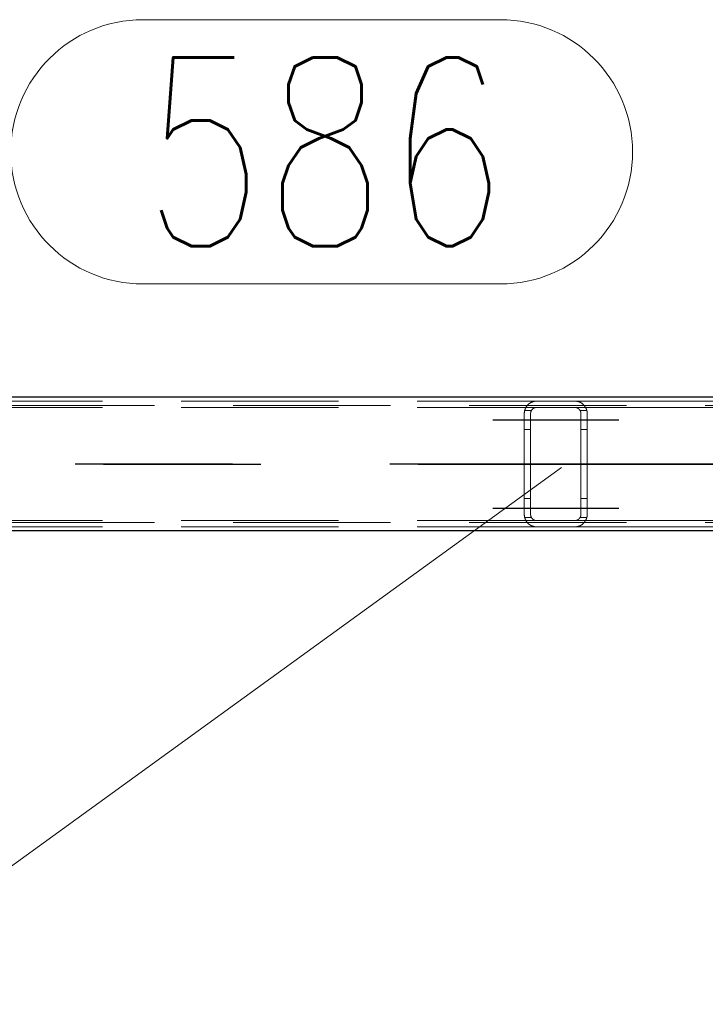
# Model space of a CAD drawing. Header units: millimetres. Extents: x -851 to 2, y 9346 to 10016.
# Tile 99 of 256: x -702 to -691, y 9567 to 9583. Entities that reach past the tile are written whole.
import ezdxf

# ---------------------------------------------------------------- set-up
doc = ezdxf.new("R2010")
doc.units = ezdxf.units.MM
doc.header["$LTSCALE"] = 10
doc.linetypes.add('HIDDEN', pattern=[0.375, 0.25, -0.125])
doc.linetypes.add('MITTE', pattern=[2, 1.25, -0.25, 0.25, -0.25])
for name, color, linetype, lineweight in [('PS_Hidden', 2, 'HIDDEN', 9), ('PS_Pos', 1, 'Continuous', 15), ('PS_Shape', 161, 'Continuous', 30), ('PS_SOLID', 7, 'Continuous', 30)]:
    doc.layers.add(name, color=color, linetype=linetype, lineweight=lineweight)
doc.layers.add('PS_Mid', color=5, linetype='MITTE')
doc.styles.add('simplex', font='simplex.shx', dxfattribs={"width": 0.75})

# ---------------------------------------------------------------- blocks, each defined once
blk = doc.blocks.new('*X706')
at = {"layer": 'PS_Hidden', "color": 2, "linetype": 'HIDDEN'}
for p, q in [((-486.492, 9576.72), (-781.692, 9576.72)), ((-703.568, 9576.79), (-694.168, 9576.79)), ((-703.568, 9576.69), (-694.168, 9576.69)), ((-694.363, 9576.638), (-694.361, 9576.643)), ((-694.361, 9576.643), (-694.36, 9576.647)), ((-694.36, 9576.647), (-694.359, 9576.652)), ((-694.359, 9576.652), (-694.357, 9576.656)), ((-694.357, 9576.656), (-694.356, 9576.661)), ((-694.356, 9576.661), (-694.354, 9576.665)), ((-694.354, 9576.665), (-694.352, 9576.67)), ((-694.352, 9576.67), (-694.35, 9576.674)), ((-694.35, 9576.674), (-694.348, 9576.678)), ((-694.348, 9576.678), (-694.346, 9576.682)), ((-694.346, 9576.682), (-694.344, 9576.686)), ((-694.344, 9576.686), (-694.342, 9576.69)), ((-694.342, 9576.69), (-694.339, 9576.694)), ((-694.339, 9576.694), (-694.337, 9576.698)), ((-694.337, 9576.698), (-694.334, 9576.702)), ((-694.334, 9576.702), (-694.332, 9576.706)), ((-694.332, 9576.706), (-694.329, 9576.709)), ((-694.329, 9576.709), (-694.326, 9576.713)), ((-694.326, 9576.713), (-694.324, 9576.716)), ((-694.324, 9576.716), (-694.321, 9576.72)), ((-694.321, 9576.72), (-694.318, 9576.723)), ((-694.318, 9576.723), (-694.315, 9576.727)), ((-694.315, 9576.727), (-694.312, 9576.73)), ((-694.312, 9576.73), (-694.309, 9576.733)), ((-694.309, 9576.733), (-694.305, 9576.736)), ((-694.305, 9576.736), (-694.302, 9576.739)), ((-694.302, 9576.739), (-694.299, 9576.742)), ((-694.299, 9576.742), (-694.296, 9576.745)), ((-694.296, 9576.745), (-694.292, 9576.747)), ((-694.292, 9576.747), (-694.289, 9576.75)), ((-694.289, 9576.75), (-694.285, 9576.753)), ((-694.285, 9576.753), (-694.281, 9576.756)), ((-694.281, 9576.756), (-694.277, 9576.758)), ((-694.277, 9576.758), (-694.273, 9576.761)), ((-694.273, 9576.761), (-694.268, 9576.763)), ((-694.268, 9576.763), (-694.264, 9576.766)), ((-694.264, 9576.766), (-694.259, 9576.768)), ((-694.259, 9576.768), (-694.255, 9576.771)), ((-694.255, 9576.771), (-694.25, 9576.773)), ((-694.253, 9576.644), (-694.254, 9576.642)), ((-694.251, 9576.646), (-694.253, 9576.644)), ((-694.25, 9576.648), (-694.251, 9576.646)), ((-694.25, 9576.773), (-694.245, 9576.775)), ((-694.249, 9576.65), (-694.25, 9576.648)), ((-694.247, 9576.652), (-694.249, 9576.65)), ((-694.246, 9576.654), (-694.247, 9576.652)), ((-694.244, 9576.655), (-694.246, 9576.654)), ((-694.245, 9576.775), (-694.24, 9576.777)), ((-694.243, 9576.657), (-694.244, 9576.655)), ((-694.241, 9576.659), (-694.243, 9576.657)), ((-694.24, 9576.661), (-694.241, 9576.659)), ((-694.24, 9576.777), (-694.234, 9576.779)), ((-694.238, 9576.662), (-694.24, 9576.661)), ((-694.236, 9576.664), (-694.238, 9576.662)), ((-694.234, 9576.665), (-694.236, 9576.664)), ((-694.234, 9576.779), (-694.229, 9576.781)), ((-694.233, 9576.667), (-694.234, 9576.665)), ((-694.231, 9576.668), (-694.233, 9576.667)), ((-694.229, 9576.67), (-694.231, 9576.668)), ((-694.229, 9576.781), (-694.223, 9576.783)), ((-694.227, 9576.671), (-694.229, 9576.67)), ((-694.225, 9576.673), (-694.227, 9576.671)), ((-694.223, 9576.674), (-694.225, 9576.673)), ((-694.223, 9576.783), (-694.218, 9576.784)), ((-694.22, 9576.676), (-694.223, 9576.674)), ((-694.218, 9576.677), (-694.22, 9576.676)), ((-694.218, 9576.784), (-694.211, 9576.786)), ((-694.216, 9576.678), (-694.218, 9576.677)), ((-694.213, 9576.68), (-694.216, 9576.678)), ((-694.211, 9576.681), (-694.213, 9576.68)), ((-694.211, 9576.786), (-694.205, 9576.787)), ((-694.208, 9576.682), (-694.211, 9576.681)), ((-694.205, 9576.683), (-694.208, 9576.682)), ((-694.205, 9576.787), (-694.198, 9576.788)), ((-694.203, 9576.684), (-694.205, 9576.683)), ((-694.2, 9576.685), (-694.203, 9576.684)), ((-694.197, 9576.686), (-694.2, 9576.685)), ((-694.198, 9576.788), (-694.191, 9576.789)), ((-694.194, 9576.687), (-694.197, 9576.686)), ((-694.191, 9576.688), (-694.194, 9576.687)), ((-694.191, 9576.789), (-694.183, 9576.79)), ((-694.188, 9576.688), (-694.191, 9576.688)), ((-694.185, 9576.689), (-694.188, 9576.688)), ((-694.182, 9576.689), (-694.185, 9576.689)), ((-694.183, 9576.79), (-694.176, 9576.79)), ((-694.178, 9576.69), (-694.182, 9576.689)), ((-694.175, 9576.69), (-694.178, 9576.69)), ((-694.176, 9576.79), (-694.168, 9576.79)), ((-694.172, 9576.69), (-694.175, 9576.69)), ((-694.168, 9576.69), (-694.172, 9576.69)), ((-694.168, 9576.79), (-693.568, 9576.79)), ((-694.168, 9576.79), (-694.168, 9576.79)), ((-693.568, 9576.69), (-694.168, 9576.69)), ((-693.568, 9576.79), (-684.22, 9576.79)), ((-693.568, 9576.79), (-693.561, 9576.79)), ((-693.568, 9576.69), (-684.428, 9576.69)), ((-693.565, 9576.69), (-693.568, 9576.69)), ((-693.568, 9576.69), (-693.568, 9576.69)), ((-693.562, 9576.69), (-693.565, 9576.69)), ((-693.559, 9576.69), (-693.562, 9576.69)), ((-693.561, 9576.79), (-693.554, 9576.79)), ((-693.555, 9576.689), (-693.559, 9576.69)), ((-693.552, 9576.689), (-693.555, 9576.689)), ((-693.554, 9576.79), (-693.547, 9576.789)), ((-693.549, 9576.688), (-693.552, 9576.689)), ((-693.545, 9576.688), (-693.549, 9576.688)), ((-693.547, 9576.789), (-693.54, 9576.788)), ((-693.542, 9576.687), (-693.545, 9576.688)), ((-693.539, 9576.686), (-693.542, 9576.687)), ((-693.54, 9576.788), (-693.533, 9576.787)), ((-693.536, 9576.685), (-693.539, 9576.686)), ((-693.533, 9576.684), (-693.536, 9576.685)), ((-693.533, 9576.787), (-693.526, 9576.786)), ((-693.531, 9576.683), (-693.533, 9576.684)), ((-693.528, 9576.682), (-693.531, 9576.683)), ((-693.525, 9576.681), (-693.528, 9576.682)), ((-693.526, 9576.786), (-693.519, 9576.784)), ((-693.523, 9576.679), (-693.525, 9576.681)), ((-693.52, 9576.678), (-693.523, 9576.679)), ((-693.518, 9576.677), (-693.52, 9576.678)), ((-693.519, 9576.784), (-693.513, 9576.783)), ((-693.515, 9576.675), (-693.518, 9576.677)), ((-693.513, 9576.674), (-693.515, 9576.675)), ((-693.513, 9576.783), (-693.507, 9576.781)), ((-693.511, 9576.672), (-693.513, 9576.674)), ((-693.509, 9576.67), (-693.511, 9576.672)), ((-693.507, 9576.669), (-693.509, 9576.67)), ((-693.507, 9576.781), (-693.502, 9576.779)), ((-693.505, 9576.667), (-693.507, 9576.669)), ((-693.503, 9576.666), (-693.505, 9576.667)), ((-693.501, 9576.664), (-693.503, 9576.666)), ((-693.502, 9576.779), (-693.497, 9576.777)), ((-693.499, 9576.662), (-693.501, 9576.664)), ((-693.497, 9576.661), (-693.499, 9576.662)), ((-693.497, 9576.777), (-693.492, 9576.775)), ((-693.496, 9576.659), (-693.497, 9576.661)), ((-693.494, 9576.657), (-693.496, 9576.659)), ((-693.493, 9576.656), (-693.494, 9576.657)), ((-693.491, 9576.654), (-693.493, 9576.656)), ((-693.492, 9576.775), (-693.487, 9576.773)), ((-693.49, 9576.652), (-693.491, 9576.654)), ((-693.488, 9576.65), (-693.49, 9576.652)), ((-693.487, 9576.648), (-693.488, 9576.65)), ((-693.487, 9576.773), (-693.482, 9576.771)), ((-693.486, 9576.647), (-693.487, 9576.648)), ((-693.484, 9576.645), (-693.486, 9576.647)), ((-693.483, 9576.643), (-693.484, 9576.645)), ((-693.482, 9576.641), (-693.483, 9576.643)), ((-693.482, 9576.771), (-693.477, 9576.768)), ((-693.477, 9576.768), (-693.472, 9576.766)), ((-693.472, 9576.766), (-693.468, 9576.763)), ((-693.468, 9576.763), (-693.463, 9576.76)), ((-693.463, 9576.76), (-693.459, 9576.758)), ((-693.459, 9576.758), (-693.455, 9576.755)), ((-693.455, 9576.755), (-693.451, 9576.752)), ((-693.451, 9576.752), (-693.447, 9576.749)), ((-693.447, 9576.749), (-693.443, 9576.746)), ((-693.443, 9576.746), (-693.439, 9576.743)), ((-693.439, 9576.743), (-693.436, 9576.74)), ((-693.436, 9576.74), (-693.432, 9576.737)), ((-693.432, 9576.737), (-693.429, 9576.734)), ((-693.429, 9576.734), (-693.426, 9576.731)), ((-693.426, 9576.731), (-693.423, 9576.728)), ((-693.423, 9576.728), (-693.42, 9576.725)), ((-693.42, 9576.725), (-693.417, 9576.721)), ((-693.417, 9576.721), (-693.414, 9576.718)), ((-693.414, 9576.718), (-693.412, 9576.715)), ((-693.412, 9576.715), (-693.409, 9576.711)), ((-693.409, 9576.711), (-693.406, 9576.707)), ((-693.406, 9576.707), (-693.404, 9576.704)), ((-693.404, 9576.704), (-693.401, 9576.7)), ((-693.401, 9576.7), (-693.399, 9576.696)), ((-693.399, 9576.696), (-693.396, 9576.692)), ((-693.396, 9576.692), (-693.394, 9576.688)), ((-693.394, 9576.688), (-693.392, 9576.684)), ((-693.392, 9576.684), (-693.39, 9576.68)), ((-693.39, 9576.68), (-693.388, 9576.676)), ((-693.388, 9576.676), (-693.386, 9576.672)), ((-693.386, 9576.672), (-693.384, 9576.668)), ((-693.384, 9576.668), (-693.382, 9576.663)), ((-693.382, 9576.663), (-693.381, 9576.659)), ((-693.381, 9576.659), (-693.379, 9576.655)), ((-693.379, 9576.655), (-693.378, 9576.65)), ((-693.378, 9576.65), (-693.376, 9576.646)), ((-693.376, 9576.646), (-693.375, 9576.641)), ((-694.368, 9576.605), (-694.367, 9576.61)), ((-694.368, 9576.6), (-694.368, 9576.605)), ((-694.368, 9576.595), (-694.368, 9576.6)), ((-694.368, 9576.59), (-694.368, 9576.595)), ((-694.368, 9574.99), (-694.368, 9576.59)), ((-694.367, 9576.615), (-694.366, 9576.619)), ((-694.367, 9576.61), (-694.367, 9576.615)), ((-694.366, 9576.619), (-694.365, 9576.624)), ((-694.365, 9576.629), (-694.364, 9576.634)), ((-694.365, 9576.624), (-694.365, 9576.629)), ((-694.364, 9576.634), (-694.363, 9576.638)), ((-694.255, 9576.64), (-694.362, 9576.64)), ((-694.267, 9576.604), (-694.268, 9576.601)), ((-694.268, 9576.601), (-694.268, 9576.599)), ((-694.268, 9576.599), (-694.268, 9576.597)), ((-694.268, 9576.597), (-694.268, 9576.595)), ((-694.268, 9576.595), (-694.268, 9576.593)), ((-694.268, 9576.593), (-694.268, 9576.59)), ((-694.268, 9576.59), (-694.268, 9574.99)), ((-694.268, 9576.59), (-694.268, 9576.59)), ((-694.266, 9576.61), (-694.267, 9576.608)), ((-694.267, 9576.608), (-694.267, 9576.606)), ((-694.267, 9576.606), (-694.267, 9576.604)), ((-694.265, 9576.615), (-694.266, 9576.613)), ((-694.266, 9576.613), (-694.266, 9576.61)), ((-694.264, 9576.619), (-694.265, 9576.617)), ((-694.265, 9576.617), (-694.265, 9576.615)), ((-694.263, 9576.621), (-694.264, 9576.619)), ((-694.262, 9576.626), (-694.263, 9576.624)), ((-694.263, 9576.624), (-694.263, 9576.621)), ((-694.261, 9576.628), (-694.262, 9576.626)), ((-694.26, 9576.63), (-694.261, 9576.628)), ((-694.259, 9576.632), (-694.26, 9576.63)), ((-694.258, 9576.634), (-694.259, 9576.632)), ((-694.257, 9576.636), (-694.258, 9576.634)), ((-694.256, 9576.638), (-694.257, 9576.636)), ((-694.255, 9576.64), (-694.256, 9576.638)), ((-694.254, 9576.642), (-694.255, 9576.64)), ((-693.481, 9576.639), (-693.482, 9576.641)), ((-693.375, 9576.64), (-693.482, 9576.64)), ((-693.48, 9576.637), (-693.481, 9576.639)), ((-693.479, 9576.635), (-693.48, 9576.637)), ((-693.478, 9576.633), (-693.479, 9576.635)), ((-693.477, 9576.631), (-693.478, 9576.633)), ((-693.476, 9576.629), (-693.477, 9576.631)), ((-693.475, 9576.627), (-693.476, 9576.629)), ((-693.474, 9576.624), (-693.475, 9576.627)), ((-693.474, 9576.622), (-693.474, 9576.624)), ((-693.473, 9576.62), (-693.474, 9576.622)), ((-693.472, 9576.618), (-693.473, 9576.62)), ((-693.472, 9576.616), (-693.472, 9576.618)), ((-693.471, 9576.614), (-693.472, 9576.616)), ((-693.471, 9576.612), (-693.471, 9576.614)), ((-693.47, 9576.61), (-693.471, 9576.612)), ((-693.47, 9576.607), (-693.47, 9576.61)), ((-693.47, 9576.605), (-693.47, 9576.607)), ((-693.469, 9576.603), (-693.47, 9576.605)), ((-693.469, 9576.601), (-693.469, 9576.603)), ((-693.469, 9576.599), (-693.469, 9576.601)), ((-693.469, 9576.597), (-693.469, 9576.599)), ((-693.468, 9576.595), (-693.469, 9576.597)), ((-693.468, 9576.592), (-693.468, 9576.595)), ((-693.468, 9576.59), (-693.468, 9576.592)), ((-693.468, 9574.99), (-693.468, 9576.59)), ((-693.375, 9576.641), (-693.374, 9576.637)), ((-693.374, 9576.637), (-693.373, 9576.632)), ((-693.373, 9576.632), (-693.372, 9576.628)), ((-693.372, 9576.628), (-693.371, 9576.623)), ((-693.371, 9576.623), (-693.37, 9576.618)), ((-693.37, 9576.618), (-693.37, 9576.614)), ((-693.37, 9576.614), (-693.369, 9576.609)), ((-693.369, 9576.609), (-693.369, 9576.604)), ((-693.369, 9576.604), (-693.369, 9576.6)), ((-693.369, 9576.6), (-693.368, 9576.595)), ((-693.368, 9576.595), (-693.368, 9576.59)), ((-693.368, 9576.59), (-693.368, 9574.99)), ((-693.368, 9576.59), (-693.368, 9576.59)), ((-694.268, 9576.34), (-694.368, 9576.34)), ((-693.368, 9576.34), (-693.468, 9576.34)), ((-694.268, 9575.24), (-694.368, 9575.24)), ((-693.368, 9575.24), (-693.468, 9575.24)), ((-694.368, 9574.985), (-694.368, 9574.99)), ((-694.368, 9574.99), (-694.368, 9574.99)), ((-694.368, 9574.981), (-694.368, 9574.985)), ((-694.368, 9574.976), (-694.368, 9574.981)), ((-694.367, 9574.971), (-694.368, 9574.976)), ((-694.367, 9574.966), (-694.367, 9574.971)), ((-694.366, 9574.961), (-694.367, 9574.966)), ((-694.365, 9574.957), (-694.366, 9574.961)), ((-694.365, 9574.952), (-694.365, 9574.957)), ((-694.364, 9574.947), (-694.365, 9574.952)), ((-694.363, 9574.943), (-694.364, 9574.947)), ((-694.361, 9574.938), (-694.363, 9574.943)), ((-694.255, 9574.94), (-694.362, 9574.94)), ((-694.36, 9574.933), (-694.361, 9574.938)), ((-694.359, 9574.929), (-694.36, 9574.933)), ((-694.357, 9574.924), (-694.359, 9574.929)), ((-694.356, 9574.92), (-694.357, 9574.924)), ((-694.268, 9574.99), (-694.268, 9574.988)), ((-694.268, 9574.988), (-694.268, 9574.986)), ((-694.268, 9574.986), (-694.268, 9574.984)), ((-694.268, 9574.984), (-694.268, 9574.981)), ((-694.268, 9574.981), (-694.268, 9574.979)), ((-694.268, 9574.979), (-694.267, 9574.977)), ((-694.267, 9574.977), (-694.267, 9574.975)), ((-694.267, 9574.975), (-694.267, 9574.973)), ((-694.267, 9574.973), (-694.266, 9574.97)), ((-694.266, 9574.97), (-694.266, 9574.968)), ((-694.266, 9574.968), (-694.265, 9574.966)), ((-694.265, 9574.966), (-694.265, 9574.964)), ((-694.265, 9574.964), (-694.264, 9574.962)), ((-694.264, 9574.962), (-694.263, 9574.959)), ((-694.263, 9574.959), (-694.263, 9574.957)), ((-694.263, 9574.957), (-694.262, 9574.955)), ((-694.262, 9574.955), (-694.261, 9574.953)), ((-694.261, 9574.953), (-694.26, 9574.951)), ((-694.26, 9574.951), (-694.259, 9574.949)), ((-694.259, 9574.949), (-694.258, 9574.947)), ((-694.258, 9574.947), (-694.257, 9574.945)), ((-694.257, 9574.945), (-694.256, 9574.942)), ((-694.256, 9574.942), (-694.255, 9574.94)), ((-694.255, 9574.94), (-694.254, 9574.938)), ((-694.254, 9574.938), (-694.253, 9574.937)), ((-694.253, 9574.937), (-694.251, 9574.935)), ((-694.251, 9574.935), (-694.25, 9574.933)), ((-694.25, 9574.933), (-694.249, 9574.931)), ((-694.249, 9574.931), (-694.247, 9574.929)), ((-694.247, 9574.929), (-694.246, 9574.927)), ((-694.246, 9574.927), (-694.244, 9574.925)), ((-694.244, 9574.925), (-694.243, 9574.924)), ((-694.243, 9574.924), (-694.241, 9574.922)), ((-694.241, 9574.922), (-694.24, 9574.92)), ((-693.497, 9574.92), (-693.496, 9574.922)), ((-693.496, 9574.922), (-693.494, 9574.923)), ((-693.494, 9574.923), (-693.493, 9574.925)), ((-693.493, 9574.925), (-693.491, 9574.927)), ((-693.491, 9574.927), (-693.49, 9574.929)), ((-693.49, 9574.929), (-693.488, 9574.93)), ((-693.488, 9574.93), (-693.487, 9574.932)), ((-693.487, 9574.932), (-693.486, 9574.934)), ((-693.486, 9574.934), (-693.484, 9574.936)), ((-693.484, 9574.936), (-693.483, 9574.938)), ((-693.483, 9574.938), (-693.482, 9574.94)), ((-693.482, 9574.94), (-693.481, 9574.942)), ((-693.375, 9574.94), (-693.482, 9574.94)), ((-693.481, 9574.942), (-693.48, 9574.944)), ((-693.48, 9574.944), (-693.479, 9574.946)), ((-693.479, 9574.946), (-693.478, 9574.948)), ((-693.478, 9574.948), (-693.477, 9574.95)), ((-693.477, 9574.95), (-693.476, 9574.952)), ((-693.476, 9574.952), (-693.475, 9574.954)), ((-693.475, 9574.954), (-693.474, 9574.956)), ((-693.474, 9574.958), (-693.473, 9574.96)), ((-693.474, 9574.956), (-693.474, 9574.958)), ((-693.473, 9574.96), (-693.472, 9574.963)), ((-693.472, 9574.965), (-693.471, 9574.967)), ((-693.472, 9574.963), (-693.472, 9574.965)), ((-693.471, 9574.969), (-693.47, 9574.971)), ((-693.471, 9574.967), (-693.471, 9574.969)), ((-693.47, 9574.975), (-693.469, 9574.978)), ((-693.47, 9574.973), (-693.47, 9574.975)), ((-693.47, 9574.971), (-693.47, 9574.973)), ((-693.469, 9574.984), (-693.468, 9574.986)), ((-693.469, 9574.982), (-693.469, 9574.984)), ((-693.469, 9574.98), (-693.469, 9574.982)), ((-693.469, 9574.978), (-693.469, 9574.98)), ((-693.468, 9574.988), (-693.468, 9574.99)), ((-693.468, 9574.99), (-693.468, 9574.99)), ((-693.468, 9574.986), (-693.468, 9574.988)), ((-693.381, 9574.922), (-693.382, 9574.917)), ((-693.379, 9574.926), (-693.381, 9574.922)), ((-693.378, 9574.93), (-693.379, 9574.926)), ((-693.376, 9574.935), (-693.378, 9574.93)), ((-693.375, 9574.939), (-693.376, 9574.935)), ((-693.374, 9574.944), (-693.375, 9574.939)), ((-693.373, 9574.949), (-693.374, 9574.944)), ((-693.372, 9574.953), (-693.373, 9574.949)), ((-693.371, 9574.958), (-693.372, 9574.953)), ((-693.37, 9574.962), (-693.371, 9574.958)), ((-693.369, 9574.972), (-693.37, 9574.967)), ((-693.37, 9574.967), (-693.37, 9574.962)), ((-693.368, 9574.986), (-693.369, 9574.981)), ((-693.369, 9574.981), (-693.369, 9574.976)), ((-693.369, 9574.976), (-693.369, 9574.972)), ((-693.368, 9574.99), (-693.368, 9574.986)), ((-486.492, 9574.86), (-781.692, 9574.86)), ((-703.568, 9574.89), (-694.168, 9574.89)), ((-703.568, 9574.79), (-694.168, 9574.79)), ((-694.354, 9574.916), (-694.356, 9574.92)), ((-694.352, 9574.911), (-694.354, 9574.916)), ((-694.35, 9574.907), (-694.352, 9574.911)), ((-694.348, 9574.903), (-694.35, 9574.907)), ((-694.346, 9574.899), (-694.348, 9574.903)), ((-694.344, 9574.895), (-694.346, 9574.899)), ((-694.342, 9574.89), (-694.344, 9574.895)), ((-694.339, 9574.887), (-694.342, 9574.89)), ((-694.337, 9574.883), (-694.339, 9574.887)), ((-694.334, 9574.879), (-694.337, 9574.883)), ((-694.332, 9574.875), (-694.334, 9574.879)), ((-694.329, 9574.871), (-694.332, 9574.875)), ((-694.326, 9574.868), (-694.329, 9574.871)), ((-694.324, 9574.864), (-694.326, 9574.868)), ((-694.321, 9574.861), (-694.324, 9574.864)), ((-694.318, 9574.858), (-694.321, 9574.861)), ((-694.315, 9574.854), (-694.318, 9574.858)), ((-694.312, 9574.851), (-694.315, 9574.854)), ((-694.309, 9574.848), (-694.312, 9574.851)), ((-694.305, 9574.845), (-694.309, 9574.848)), ((-694.302, 9574.842), (-694.305, 9574.845)), ((-694.299, 9574.839), (-694.302, 9574.842)), ((-694.296, 9574.836), (-694.299, 9574.839)), ((-694.292, 9574.833), (-694.296, 9574.836)), ((-694.289, 9574.831), (-694.292, 9574.833)), ((-694.285, 9574.828), (-694.289, 9574.831)), ((-694.281, 9574.825), (-694.285, 9574.828)), ((-694.277, 9574.822), (-694.281, 9574.825)), ((-694.273, 9574.82), (-694.277, 9574.822)), ((-694.268, 9574.817), (-694.273, 9574.82)), ((-694.264, 9574.815), (-694.268, 9574.817)), ((-694.259, 9574.812), (-694.264, 9574.815)), ((-694.255, 9574.81), (-694.259, 9574.812)), ((-694.25, 9574.808), (-694.255, 9574.81)), ((-694.245, 9574.806), (-694.25, 9574.808)), ((-694.24, 9574.803), (-694.245, 9574.806)), ((-694.24, 9574.92), (-694.238, 9574.918)), ((-694.234, 9574.802), (-694.24, 9574.803)), ((-694.238, 9574.918), (-694.236, 9574.917)), ((-694.236, 9574.917), (-694.234, 9574.915)), ((-694.234, 9574.915), (-694.233, 9574.914)), ((-694.229, 9574.8), (-694.234, 9574.802)), ((-694.233, 9574.914), (-694.231, 9574.912)), ((-694.231, 9574.912), (-694.229, 9574.911)), ((-694.229, 9574.911), (-694.227, 9574.909)), ((-694.223, 9574.798), (-694.229, 9574.8)), ((-694.227, 9574.909), (-694.225, 9574.908)), ((-694.225, 9574.908), (-694.223, 9574.906)), ((-694.223, 9574.906), (-694.22, 9574.905)), ((-694.218, 9574.797), (-694.223, 9574.798)), ((-694.22, 9574.905), (-694.218, 9574.904)), ((-694.218, 9574.904), (-694.216, 9574.902)), ((-694.211, 9574.795), (-694.218, 9574.797)), ((-694.216, 9574.902), (-694.213, 9574.901)), ((-694.213, 9574.901), (-694.211, 9574.9)), ((-694.211, 9574.9), (-694.208, 9574.899)), ((-694.205, 9574.794), (-694.211, 9574.795)), ((-694.208, 9574.899), (-694.205, 9574.897)), ((-694.205, 9574.897), (-694.203, 9574.896)), ((-694.198, 9574.793), (-694.205, 9574.794)), ((-694.203, 9574.896), (-694.2, 9574.895)), ((-694.2, 9574.895), (-694.197, 9574.895)), ((-694.191, 9574.792), (-694.198, 9574.793)), ((-694.197, 9574.895), (-694.194, 9574.894)), ((-694.194, 9574.894), (-694.191, 9574.893)), ((-694.191, 9574.893), (-694.188, 9574.892)), ((-694.183, 9574.791), (-694.191, 9574.792)), ((-694.188, 9574.892), (-694.185, 9574.892)), ((-694.185, 9574.892), (-694.182, 9574.891)), ((-694.176, 9574.791), (-694.183, 9574.791)), ((-694.182, 9574.891), (-694.178, 9574.891)), ((-694.178, 9574.891), (-694.175, 9574.891)), ((-694.168, 9574.79), (-694.176, 9574.791)), ((-694.175, 9574.891), (-694.172, 9574.89)), ((-694.172, 9574.89), (-694.168, 9574.89)), ((-694.168, 9574.89), (-693.568, 9574.89)), ((-693.568, 9574.79), (-694.168, 9574.79)), ((-693.568, 9574.89), (-684.428, 9574.89)), ((-693.568, 9574.89), (-693.565, 9574.89)), ((-693.561, 9574.791), (-693.568, 9574.79)), ((-693.568, 9574.79), (-684.22, 9574.79)), ((-693.565, 9574.89), (-693.562, 9574.891)), ((-693.562, 9574.891), (-693.559, 9574.891)), ((-693.554, 9574.791), (-693.561, 9574.791)), ((-693.559, 9574.891), (-693.555, 9574.891)), ((-693.555, 9574.891), (-693.552, 9574.892)), ((-693.547, 9574.792), (-693.554, 9574.791)), ((-693.552, 9574.892), (-693.549, 9574.892)), ((-693.549, 9574.892), (-693.545, 9574.893)), ((-693.54, 9574.792), (-693.547, 9574.792)), ((-693.545, 9574.893), (-693.542, 9574.894)), ((-693.542, 9574.894), (-693.539, 9574.895)), ((-693.533, 9574.794), (-693.54, 9574.792)), ((-693.539, 9574.895), (-693.536, 9574.896)), ((-693.536, 9574.896), (-693.533, 9574.897)), ((-693.533, 9574.897), (-693.531, 9574.898)), ((-693.526, 9574.795), (-693.533, 9574.794)), ((-693.531, 9574.898), (-693.528, 9574.899)), ((-693.528, 9574.899), (-693.525, 9574.9)), ((-693.519, 9574.796), (-693.526, 9574.795)), ((-693.525, 9574.9), (-693.523, 9574.901)), ((-693.523, 9574.901), (-693.52, 9574.903)), ((-693.52, 9574.903), (-693.518, 9574.904)), ((-693.513, 9574.798), (-693.519, 9574.796)), ((-693.518, 9574.904), (-693.515, 9574.906)), ((-693.515, 9574.906), (-693.513, 9574.907)), ((-693.513, 9574.907), (-693.511, 9574.909)), ((-693.507, 9574.8), (-693.513, 9574.798)), ((-693.511, 9574.909), (-693.509, 9574.91)), ((-693.509, 9574.91), (-693.507, 9574.912)), ((-693.507, 9574.912), (-693.505, 9574.913)), ((-693.502, 9574.802), (-693.507, 9574.8)), ((-693.505, 9574.913), (-693.503, 9574.915)), ((-693.503, 9574.915), (-693.501, 9574.917)), ((-693.497, 9574.804), (-693.502, 9574.802)), ((-693.501, 9574.917), (-693.499, 9574.918)), ((-693.499, 9574.918), (-693.497, 9574.92)), ((-693.492, 9574.806), (-693.497, 9574.804)), ((-693.487, 9574.808), (-693.492, 9574.806)), ((-693.482, 9574.81), (-693.487, 9574.808)), ((-693.477, 9574.813), (-693.482, 9574.81)), ((-693.472, 9574.815), (-693.477, 9574.813)), ((-693.468, 9574.818), (-693.472, 9574.815)), ((-693.463, 9574.82), (-693.468, 9574.818)), ((-693.459, 9574.823), (-693.463, 9574.82)), ((-693.455, 9574.826), (-693.459, 9574.823)), ((-693.451, 9574.829), (-693.455, 9574.826)), ((-693.447, 9574.832), (-693.451, 9574.829)), ((-693.443, 9574.835), (-693.447, 9574.832)), ((-693.439, 9574.838), (-693.443, 9574.835)), ((-693.436, 9574.841), (-693.439, 9574.838)), ((-693.432, 9574.844), (-693.436, 9574.841)), ((-693.429, 9574.847), (-693.432, 9574.844)), ((-693.426, 9574.85), (-693.429, 9574.847)), ((-693.423, 9574.853), (-693.426, 9574.85)), ((-693.42, 9574.856), (-693.423, 9574.853)), ((-693.417, 9574.859), (-693.42, 9574.856)), ((-693.414, 9574.863), (-693.417, 9574.859)), ((-693.412, 9574.866), (-693.414, 9574.863)), ((-693.409, 9574.87), (-693.412, 9574.866)), ((-693.406, 9574.873), (-693.409, 9574.87)), ((-693.404, 9574.877), (-693.406, 9574.873)), ((-693.401, 9574.881), (-693.404, 9574.877)), ((-693.399, 9574.885), (-693.401, 9574.881)), ((-693.396, 9574.888), (-693.399, 9574.885)), ((-693.394, 9574.892), (-693.396, 9574.888)), ((-693.392, 9574.896), (-693.394, 9574.892)), ((-693.39, 9574.9), (-693.392, 9574.896)), ((-693.388, 9574.905), (-693.39, 9574.9)), ((-693.386, 9574.909), (-693.388, 9574.905)), ((-693.384, 9574.913), (-693.386, 9574.909)), ((-693.382, 9574.917), (-693.384, 9574.913))]:
    blk.add_line(p, q, dxfattribs=at)
at = {"layer": 'PS_Mid', "color": 5, "linetype": 'MITTE'}
for p, q in [((-694.868, 9576.49), (-693.768, 9576.49)), ((-694.868, 9576.49), (-693.768, 9576.49)), ((-693.968, 9576.49), (-692.868, 9576.49)), ((-693.968, 9576.49), (-692.868, 9576.49)), ((-484.003, 9575.79), (-784.181, 9575.79)), ((-736.052, 9575.79), (-681.684, 9575.79)), ((-693.868, 9575.79), (-693.868, 9575.79)), ((-694.868, 9575.09), (-693.768, 9575.09)), ((-694.868, 9575.09), (-693.768, 9575.09)), ((-693.968, 9575.09), (-692.868, 9575.09)), ((-693.968, 9575.09), (-692.868, 9575.09))]:
    blk.add_line(p, q, dxfattribs=at)
at = {"layer": 'PS_SOLID', "color": 7, "linetype": 'Continuous'}
for p, q in [((-486.492, 9576.85), (-781.692, 9576.85)), ((-486.492, 9574.73), (-781.692, 9574.73))]:
    blk.add_line(p, q, dxfattribs=at)
blk = doc.blocks.new('*X764')
at = {"color": 1}
for p, q in [((-700.427, 9582.851), (-694.748, 9582.851)), ((-708.865, 9575.79), (-707.527, 9580.751)), ((-707.527, 9580.751), (-702.527, 9580.751)), ((-700.427, 9578.651), (-694.748, 9578.651))]:
    blk.add_line(p, q, dxfattribs=at)
for centre, start, end in [((-700.427, 9580.751), 90, 270), ((-694.748, 9580.751), 270, 90)]:
    blk.add_arc(centre, 2.1, start, end, dxfattribs=at)
at = {"color": 30, "style": 'simplex', "width": 0.75}
blk.add_text('586', height=3, dxfattribs=at).set_placement((-700.427, 9579.251))
blk = doc.blocks.new('*X1346')
at = {"color": 1}
for p, q in [((-693.779, 9575.733), (-702.649, 9569.304)), ((-715.535, 9571.404), (-709.749, 9571.404)), ((-707.649, 9569.304), (-702.649, 9569.304)), ((-715.535, 9567.204), (-709.749, 9567.204))]:
    blk.add_line(p, q, dxfattribs=at)
for centre, start, end in [((-715.535, 9569.304), 90, 270), ((-709.749, 9569.304), 270, 90)]:
    blk.add_arc(centre, 2.1, start, end, dxfattribs=at)
at = {"color": 30, "style": 'simplex', "width": 0.75}
blk.add_text('590', height=3, dxfattribs=at).set_placement((-715.535, 9567.804))

msp = doc.modelspace()

# ---------------------------------------------------------------- block references
at = {"layer": 'PS_Pos'}
for name in ['*X764', '*X1346']:
    msp.add_blockref(name, (0, 0), dxfattribs=at)
at = {"layer": 'PS_Shape', "color": 31}
msp.add_blockref('*X706', (0, 0), dxfattribs=at)

doc.saveas('drawing.dxf')
